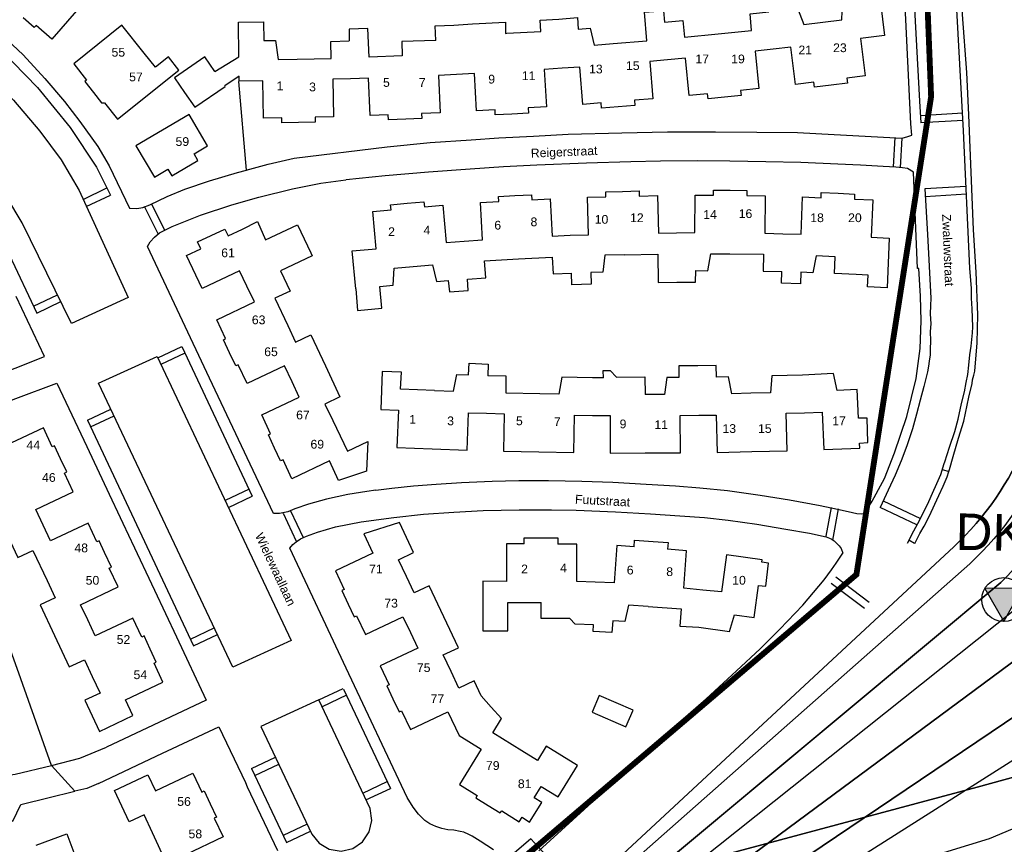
# Model space of a CAD drawing. Extents: x 158343 to 162498, y 431347 to 434500.
# Tile 39 of 220: x 159072 to 159240, y 433719 to 433860. Entities that reach past the tile are written whole.
import ezdxf

# ---------------------------------------------------------------- set-up
doc = ezdxf.new("R2010")
doc.units = 0
doc.header["$LTSCALE"] = 10
doc.header["$MEASUREMENT"] = 0
for name, color, linetype in [('44_plafonds', 8, 'CONTINUOUS'), ('47_binneninrichting', 8, 'CONTINUOUS'), ('bestaand 006m', 8, 'CONTINUOUS'), ('bestaand 007m', 8, 'CONTINUOUS'), ('bestaand 008m', 8, 'CONTINUOUS'), ('bestaand 009m', 8, 'CONTINUOUS'), ('bestaand 010m', 8, 'CONTINUOUS'), ('bestaand 011m', 8, 'CONTINUOUS'), ('bestaand 012m', 8, 'CONTINUOUS'), ('HUISNUM', 7, 'CONTINUOUS'), ('nieuw006m', 8, 'CONTINUOUS'), ('nieuw007m', 8, 'CONTINUOUS'), ('nieuw008m', 8, 'CONTINUOUS'), ('nieuw009m', 8, 'CONTINUOUS'), ('nieuw010m', 8, 'CONTINUOUS'), ('nieuw011m', 8, 'CONTINUOUS'), ('nieuw012m', 8, 'CONTINUOUS'), ('SONDERING-2', 7, 'CONTINUOUS'), ('STRNM', 7, 'CONTINUOUS')]:
    doc.layers.add(name, color=color, linetype=linetype)
doc.layers.add('MEET', color=6, linetype='CONTINUOUS', plot=False)
doc.styles.add('Style-STANDARD', font='arial.ttf')
doc.styles.add('TXT_Copier', font='arial.ttf')

# ---------------------------------------------------------------- blocks, each defined once
blk = doc.blocks.new('SON-2')
at = {"layer": 'SONDERING-2', "transparency": 33554687}
h = blk.add_hatch(color=256, dxfattribs=at)
h.dxf.hatch_style = 1
h.paths.add_polyline_path([(0.004, -1.5), (1.287, 0.77), (-1.292, 0.763)])
at = {"layer": 'SONDERING-2'}
blk.add_lwpolyline([(0.004, -1.5), (1.287, 0.77), (-1.292, 0.763), (0.004, -1.5)], dxfattribs=at)
blk.add_circle((0, 0), 1.5, dxfattribs=at)
at = {"layer": 'SONDERING-2', "style": 'TXT_Copier'}
blk.add_attdef('BNO', (-1.135, 2.408), '', height=2.5, rotation=359.03579, dxfattribs=at)

msp = doc.modelspace()

# ---------------------------------------------------------------- linework, layer by layer
at = {"layer": '44_plafonds', "flags": 128}
for points in [[(159079.38, 433868.9), (159083.95, 433864.9), (159077.01, 433856.93), (159074.32, 433859.26), (159074.02, 433858.95), (159072.13, 433860.61)], [(159209.05, 433859.85), (159212.28, 433860.26), (159212.42, 433863.19), (159214.34, 433863.42), (159214.08, 433865.44), (159218.54, 433865.98), (159219.58, 433857.55), (159215.45, 433857.03), (159216.25, 433850.67), (159213.16, 433850.28), (159213.26, 433849.42), (159210.46, 433849.07)], [(159173.15, 433856.2), (159178.92, 433856.66), (159178.5, 433861.55), (159181.74, 433861.81), (159181.92, 433859.83)], [(159191.08, 433857.83), (159196.84, 433858.41), (159196.56, 433861.29), (159199.77, 433861.61)], [(159202.97, 433862.01), (159204.68, 433862.23), (159205.77, 433859.44)], [(159109.05, 433853.93), (159108.96, 433859.84), (159113.26, 433859.91), (159113.34, 433856.71), (159115.29, 433856.72), (159115.79, 433853.47), (159119.05, 433853.53)], [(159149.07, 433859.53), (159154.67, 433859.86), (159154.72, 433857.93), (159154.95, 433857.94)], [(159160.73, 433858.22), (159160.61, 433860.2), (159163.81, 433860.38)], [(159163.81, 433860.38), (159167, 433860.65), (159167.16, 433858.64), (159169.21, 433858.79), (159169.85, 433855.93), (159173.15, 433856.2)], [(159181.92, 433859.83), (159185.08, 433860.14), (159185.37, 433857.26), (159191.08, 433857.83)], [(159205.77, 433859.44), (159209.05, 433859.85)], [(159092.82, 433854.54), (159089.03, 433859.3), (159080.76, 433852.72), (159082.97, 433849.92), (159082.65, 433849.66), (159084.14, 433847.78)], [(159137.01, 433854.08), (159131.35, 433853.86), (159131.14, 433858.76), (159127.9, 433858.62), (159127.95, 433856.62)], [(159142.77, 433856.72), (159142.67, 433859.2), (159145.87, 433859.32)], [(159145.87, 433859.32), (159149.07, 433859.53)], [(159154.95, 433857.94), (159160.73, 433858.22)], [(159119.05, 433853.53), (159124.84, 433853.64), (159124.77, 433856.54), (159127.95, 433856.62)], [(159142.77, 433856.72), (159136.96, 433856.54), (159137.01, 433854.08)], [(159200.51, 433855.2), (159197.44, 433854.86), (159198.08, 433848.48), (159194.95, 433848.17), (159195.04, 433847.3), (159192.2, 433847.02)], [(159210.46, 433849.07), (159207.6, 433848.71), (159207.49, 433849.58), (159204.37, 433849.19), (159203.57, 433855.54), (159200.51, 433855.2)], [(159084.14, 433847.78), (159085.52, 433846.04), (159086.05, 433846.04), (159088.27, 433843.26), (159098.79, 433851.62), (159096.99, 433853.88), (159094.76, 433852.11), (159092.82, 433854.54)], [(159104.95, 433851.37), (159103.22, 433853.9), (159098.02, 433850.34), (159099.76, 433847.81)], [(159104.95, 433851.37), (159109.05, 433853.93)], [(159182.45, 433853.38), (159179.38, 433853.1), (159179.9, 433846.72), (159176.76, 433846.47), (159176.83, 433845.6), (159174.01, 433845.37)], [(159192.2, 433847.02), (159189.37, 433846.73), (159189.28, 433847.6), (159186.16, 433847.28), (159185.51, 433853.66), (159182.45, 433853.38)], [(159164.39, 433851.94), (159161.34, 433851.74), (159161.72, 433845.35), (159158.59, 433845.17), (159158.64, 433844.29), (159155.76, 433844.12)], [(159174.01, 433845.37), (159171.12, 433845.14), (159171.05, 433846.01), (159167.96, 433845.76), (159167.44, 433852.14), (159164.39, 433851.94)], [(159109.11, 433850.6), (159106.62, 433848.94)], [(159119.26, 433842.67), (159116.41, 433842.61), (159116.39, 433843.48), (159113.27, 433843.42), (159113.13, 433849.82), (159109.12, 433849.74), (159109.11, 433850.6)], [(159128.15, 433850.16), (159125.12, 433850.06), (159125.26, 433843.66), (159122.11, 433843.6), (159122.12, 433842.73), (159119.26, 433842.67)], [(159137.64, 433843.22), (159134.65, 433843.11), (159134.62, 433843.98), (159131.51, 433843.86), (159131.25, 433850.26), (159128.15, 433850.16)], [(159146.29, 433850.88), (159143.24, 433850.72), (159143.49, 433844.32), (159140.34, 433844.2), (159140.37, 433843.33), (159137.64, 433843.22)], [(159155.76, 433844.12), (159152.95, 433843.96), (159152.9, 433844.84), (159149.74, 433844.65), (159149.36, 433851.04), (159146.29, 433850.88)], [(159099.76, 433847.81), (159101.48, 433845.29), (159106.68, 433848.85), (159106.62, 433848.94)], [(159103.69, 433838.69), (159100.52, 433844.05), (159091.42, 433838.68), (159094.59, 433833.32), (159096.9, 433834.68), (159097.58, 433833.54), (159102.03, 433836.18), (159101.36, 433837.32), (159103.69, 433838.69)], [(159184, 433823.78), (159187.11, 433823.82), (159187.15, 433830.23), (159190.3, 433830.2), (159190.31, 433831.08), (159193.14, 433831.06)], [(159147.63, 433822.35), (159150.75, 433822.56), (159150.39, 433828.96), (159153.53, 433829.13), (159153.48, 433829.99), (159156.29, 433830.15)], [(159156.29, 433830.15), (159159.17, 433830.31), (159159.22, 433829.45), (159162.32, 433829.62), (159162.68, 433823.23), (159165.79, 433823.35)], [(159165.79, 433823.35), (159168.9, 433823.46), (159168.74, 433829.86), (159171.88, 433829.94), (159171.86, 433830.81), (159174.71, 433830.88)], [(159174.71, 433830.88), (159177.57, 433830.94), (159177.59, 433830.07), (159180.73, 433830.15), (159180.88, 433823.74), (159184, 433823.78)], [(159193.14, 433831.06), (159196.01, 433831.04), (159196, 433830.16), (159199.14, 433830.13), (159199.09, 433823.73), (159202.2, 433823.62)], [(159202.2, 433823.62), (159205.3, 433823.53), (159205.57, 433829.92), (159208.73, 433829.78), (159208.77, 433830.66), (159211.64, 433830.54)], [(159211.64, 433830.54), (159214.47, 433830.41), (159214.43, 433829.53), (159217.59, 433829.4), (159217.29, 433823.01), (159220.38, 433822.88), (159220.02, 433814.38), (159216.7, 433814.52), (159216.8, 433816.51), (159214.76, 433816.63)], [(159129.05, 433814.21), (159128.44, 433820.69), (159132.57, 433821.06), (159131.99, 433827.44), (159135.11, 433827.72), (159135.03, 433828.59), (159137.88, 433828.84)], [(159137.88, 433828.84), (159140.73, 433829.1), (159140.81, 433828.23), (159143.94, 433828.51), (159144.51, 433822.13), (159147.63, 433822.35)], [(159110.43, 433814.62), (159109.17, 433817.29), (159102.74, 433814.25), (159100.09, 433819.87), (159102.52, 433821.02), (159101.97, 433822.23), (159106.65, 433824.43), (159107.21, 433823.24), (159109.64, 433824.39)], [(159109.64, 433824.39), (159112.22, 433825.71), (159113.61, 433822.56)], [(159113.61, 433822.56), (159119.1, 433825.14), (159121.35, 433820.33)], [(159121.35, 433820.33), (159121.58, 433819.85), (159116.17, 433817.29), (159117.8, 433813.81), (159115.21, 433812.6), (159117.4, 433807.93)], [(159148.16, 433815.87), (159151.32, 433816.09), (159151.12, 433818.99), (159156.91, 433819.31)], [(159156.91, 433819.31), (159162.71, 433819.64), (159162.85, 433816.74), (159166, 433816.88)], [(159174.99, 433820.01), (159171.73, 433819.93), (159171.35, 433817.04), (159169.29, 433816.97), (159169.34, 433814.97), (159166.08, 433814.89), (159166, 433816.88)], [(159174.99, 433820.01), (159180.75, 433820.15), (159180.84, 433815.25), (159184.05, 433815.33)], [(159184.05, 433815.33), (159187.24, 433815.33), (159187.28, 433817.31), (159189.33, 433817.29), (159189.84, 433820.2), (159193.11, 433820.17)], [(159193.11, 433820.17), (159198.85, 433820.11), (159198.8, 433817.23), (159201.98, 433817.16)], [(159211.13, 433819.68), (159207.9, 433819.82), (159207.32, 433816.93), (159205.28, 433817.04), (159205.18, 433815.05), (159201.94, 433815.17), (159201.98, 433817.16)], [(159214.76, 433816.63), (159211.02, 433816.81), (159211.13, 433819.68)], [(159133.17, 433814.59), (159135.46, 433814.81), (159135.64, 433817.72), (159138.89, 433818.02)], [(159138.89, 433818.02), (159142.17, 433818.32), (159142.87, 433815.44), (159144.9, 433815.64), (159145.08, 433813.65), (159148.3, 433813.91), (159148.16, 433815.87)], [(159107.46, 433803.25), (159106.41, 433805.48), (159106.78, 433805.66), (159105.28, 433808.89), (159111.7, 433811.94), (159110.43, 433814.62)], [(159129.05, 433814.21), (159129.37, 433810.47), (159133.54, 433810.86), (159133.17, 433814.59)], [(159117.4, 433807.93), (159118.74, 433805.08), (159121.35, 433806.31), (159123.86, 433801)], [(159118.15, 433798.28), (159116.88, 433800.99), (159110.44, 433797.97), (159108.91, 433801.19), (159108.52, 433801.01), (159107.46, 433803.25)], [(159123.86, 433801), (159126.35, 433795.72), (159123.75, 433794.47), (159125.11, 433791.63)], [(159142.54, 433796.79), (159145.79, 433796.65), (159146.35, 433799.53), (159148.38, 433799.45), (159148.46, 433801.46), (159151.72, 433801.32), (159151.67, 433799.31)], [(159187.62, 433801.01), (159184.4, 433801.01), (159184.4, 433799.02), (159182.34, 433799.01), (159181.89, 433796.11), (159178.59, 433796.09)], [(159196.72, 433796.31), (159193.42, 433796.24), (159192.9, 433799.14), (159190.83, 433799.08), (159190.78, 433801.08), (159187.62, 433801.01)], [(159142.54, 433796.79), (159136.73, 433797.03), (159136.86, 433799.9), (159133.57, 433800.02), (159133.34, 433793.52), (159136.36, 433793.44), (159136.11, 433787.04), (159142.14, 433786.81)], [(159160.55, 433796.24), (159154.79, 433796.34), (159154.83, 433799.24), (159151.67, 433799.31)], [(159169.61, 433798.95), (159164.32, 433799.08), (159163.82, 433796.18), (159160.55, 433796.24)], [(159171.47, 433798.96), (159171.4, 433800.23), (159172.62, 433800.21), (159173.71, 433799.05), (159178.55, 433799.14), (159178.59, 433796.09)], [(159205.57, 433799.43), (159200.29, 433799.31), (159200.04, 433796.39), (159196.72, 433796.31)], [(159215.11, 433792.03), (159214.88, 433796.95), (159211.47, 433796.79), (159210.87, 433799.67), (159205.57, 433799.43)], [(159115.17, 433786.91), (159114.09, 433789.2), (159114.47, 433789.37), (159112.96, 433792.61), (159119.39, 433795.63), (159118.15, 433798.28)], [(159171.47, 433798.96), (159169.61, 433798.95)], [(159142.14, 433786.81), (159148.11, 433786.58), (159148.35, 433792.98), (159151.42, 433792.88)], [(159151.42, 433792.88), (159154.48, 433792.78), (159154.37, 433786.38), (159160.38, 433786.27)], [(159160.38, 433786.27), (159166.38, 433786.16), (159166.49, 433792.56), (159169.6, 433792.53)], [(159169.6, 433792.53), (159172.62, 433792.49), (159172.64, 433786.08), (159178.58, 433786.1)], [(159178.58, 433786.1), (159184.64, 433786.12), (159184.62, 433792.52), (159187.77, 433792.55)], [(159187.77, 433792.55), (159190.76, 433792.58), (159190.92, 433786.17), (159196.88, 433786.33)], [(159196.88, 433786.33), (159202.92, 433786.48), (159202.75, 433792.88), (159205.91, 433792.98)], [(159205.91, 433792.98), (159208.93, 433793.08), (159209.2, 433786.68), (159215.35, 433786.94), (159215.31, 433787.78)], [(159125.11, 433791.63), (159127.63, 433786.38), (159131.15, 433788.06), (159130.92, 433782.96), (159126.12, 433781.4), (159124.55, 433784.72), (159118.13, 433781.69), (159116.6, 433784.92), (159116.19, 433784.73), (159115.17, 433786.91)], [(159215.31, 433787.78), (159216.73, 433787.86), (159216.61, 433792.04), (159215.11, 433792.03)], [(159078.52, 433785.07), (159077.46, 433787.33), (159077.07, 433787.15), (159075.57, 433790.37), (159069.12, 433787.36), (159067.8, 433790.18), (159065.12, 433789.29)], [(159075.51, 433773.76), (159074.26, 433776.41), (159080.69, 433779.44), (159079.17, 433782.66), (159079.56, 433782.84), (159078.52, 433785.07)], [(159086.05, 433769.04), (159085.11, 433771.04), (159084.72, 433770.86), (159083.21, 433774.08), (159076.78, 433771.06), (159075.51, 433773.76)], [(159137.72, 433764.92), (159136.36, 433767.81), (159138.94, 433769.04), (159136.52, 433774.21), (159130.44, 433772.26), (159132, 433768.96), (159125.57, 433765.93), (159127.07, 433762.7), (159126.69, 433762.52), (159127.78, 433760.2)], [(159069.89, 433771.01), (159071.21, 433768.21), (159073.79, 433769.42), (159076.21, 433764.26)], [(159157.87, 433770.51), (159154.89, 433770.51), (159154.89, 433764.11), (159150.84, 433764.13), (159150.8, 433755.62), (159155.08, 433755.65), (159155.09, 433760.52), (159160.81, 433760.51)], [(159157.87, 433770.51), (159157.91, 433771.56), (159161.03, 433771.56)], [(159161.03, 433771.56), (159163.65, 433771.57), (159163.65, 433770.49)], [(159170.07, 433763.96), (159166.89, 433764.08), (159166.9, 433770.48), (159163.65, 433770.49)], [(159176.7, 433770.02), (159176.81, 433771.16), (159179.95, 433770.94)], [(159179.95, 433770.94), (159182.54, 433770.76), (159182.44, 433769.6)], [(159083.16, 433757.53), (159081.93, 433760.12), (159088.36, 433763.16), (159086.83, 433766.38), (159087.23, 433766.56), (159086.05, 433769.04)], [(159176.7, 433770.02), (159173.74, 433770.23), (159173.28, 433763.84), (159170.07, 433763.96)], [(159188.5, 433762.63), (159185.24, 433762.97), (159185.7, 433769.36), (159182.44, 433769.6)], [(159198.56, 433767.37), (159198.62, 433767.81), (159192.53, 433768.65), (159191.66, 433762.3), (159188.5, 433762.63)], [(159198.02, 433763.41), (159199.25, 433763.29), (159199.75, 433767.25), (159198.56, 433767.37)], [(159076.21, 433764.26), (159077.61, 433761.28), (159075.03, 433760.07), (159077.48, 433754.84)], [(159144.14, 433758.02), (159141.63, 433763.34), (159139.05, 433762.12), (159137.72, 433764.92)], [(159187.82, 433756.26), (159193.06, 433755.55), (159193.9, 433758.37), (159197.27, 433757.91), (159198.02, 433763.41)], [(159169.75, 433756.68), (159166.65, 433756.77), (159165.69, 433757.77), (159160.82, 433757.78), (159160.81, 433760.51)], [(159127.78, 433760.2), (159128.79, 433758.04), (159129.18, 433758.22), (159130.71, 433755), (159137.13, 433758.04), (159138.42, 433755.33)], [(159179.13, 433759.8), (159175.77, 433760.05), (159175.11, 433757.25), (159173.05, 433757.37), (159172.91, 433755.35), (159169.7, 433755.54), (159169.75, 433756.68)], [(159179.13, 433759.8), (159184.76, 433759.39), (159184.54, 433756.46), (159187.82, 433756.26)], [(159093.86, 433752.5), (159092.8, 433754.76), (159092.41, 433754.57), (159090.89, 433757.8), (159084.46, 433754.77), (159083.16, 433757.53)], [(159145.38, 433748.7), (159144.04, 433751.53), (159146.62, 433752.75), (159144.14, 433758.02)], [(159138.42, 433755.33), (159139.67, 433752.69), (159133.25, 433749.65), (159134.75, 433746.41), (159134.37, 433746.24), (159135.41, 433744.03)], [(159077.48, 433754.84), (159080, 433749.48), (159082.59, 433750.69), (159083.95, 433747.81)], [(159083.95, 433747.81), (159085.27, 433744.98), (159082.69, 433743.76), (159085.19, 433738.42), (159090.89, 433741.13), (159089.61, 433743.84), (159096.03, 433746.87), (159094.52, 433750.09), (159094.9, 433750.28), (159093.86, 433752.5)], [(159152.26, 433742.58), (159150.51, 433744.53), (159149.31, 433747.06), (159146.72, 433745.84), (159145.38, 433748.7)], [(159135.41, 433744.03), (159136.48, 433741.77), (159136.88, 433741.96), (159138.41, 433738.73), (159144.84, 433741.76), (159146.74, 433737.74)], [(159170.75, 433744.57), (159169.52, 433741.73), (159175.3, 433739.23), (159176.53, 433742.08), (159170.75, 433744.57)], [(159157.47, 433735.12), (159152.51, 433738.2), (159154.02, 433740.62), (159152.26, 433742.58)], [(159146.74, 433737.74), (159146.75, 433737.72), (159150.54, 433735.37), (159146.79, 433729.33), (159149.82, 433727.45), (159149.59, 433727.08), (159151.75, 433725.75)], [(159151.75, 433725.75), (159153.8, 433724.48), (159154.04, 433724.84), (159157.04, 433722.96), (159157.52, 433723.72), (159158.83, 433722.91), (159160.9, 433726.26), (159159.58, 433727.07), (159160.78, 433729.01), (159163.71, 433727.2), (159167.03, 433732.57), (159161.65, 433735.88), (159160.16, 433733.46), (159157.47, 433735.12)], [(159094.27, 433721.07), (159092.85, 433724.14), (159090.26, 433722.94), (159087.76, 433728.29), (159093.47, 433730.97), (159094.74, 433728.26), (159101.17, 433731.28), (159102.68, 433728.05), (159103.08, 433728.24), (159104.12, 433726.02)], [(159104.12, 433726.02), (159105.19, 433723.76), (159104.8, 433723.58), (159106.33, 433720.36), (159099.91, 433717.32), (159100.83, 433713.79)], [(159074.31, 433718.93), (159079.58, 433720.9), (159082.64, 433712.68), (159077.37, 433710.73)], [(159094.82, 433712.06), (159094.17, 433714.53), (159096.61, 433716), (159094.27, 433721.07)]]:
    msp.add_lwpolyline(points, dxfattribs=at)
at = {"layer": '47_binneninrichting', "flags": 128}
for points in [[(159229.83, 433784.27), (159229.93, 433784.55), (159230.74, 433787.1), (159231.61, 433789.74), (159232.18, 433791.87), (159232.78, 433794.54), (159233.29, 433796.58), (159233.56, 433798.14), (159233.83, 433799.55), (159234.04, 433801.11), (159234.19, 433802.88), (159234.4, 433804.35), (159234.55, 433805.49), (159234.67, 433806.66), (159234.73, 433807.71), (159234.64, 433809.24), (159234.58, 433810.74), (159234.49, 433812.57), (159234.46, 433814.22), (159234.22, 433817.73), (159233.14, 433841.22), (159228.58, 433923.3), (159226.18, 433964.43)], [(159222.85, 433900.38), (159222.91, 433899.75), (159222.97, 433898.85), (159223.9, 433876.89), (159225.58, 433846.29), (159225.8, 433842.59)], [(159233.68, 433851.24), (159232.93, 433861.14), (159231.11, 433895.18)], [(159224.12, 433842.44), (159221.71, 433892.44)], [(159042.49, 433870.74), (159048.27, 433868.44), (159054.64, 433865.23), (159061.64, 433860.43), (159068.3, 433855.1), (159074.55, 433848.64), (159080.13, 433841.8), (159084.67, 433835), (159087.04, 433830.21)], [(159090.09, 433812.72), (159080.39, 433808.27), (159071.96, 433825.48), (159069.31, 433829.91), (159065.92, 433834.54), (159062.46, 433838.48), (159058.33, 433842.6), (159054.18, 433846.27), (159049.28, 433849.75), (159044.92, 433852.19), (159040.14, 433854.56), (159034.82, 433856.96), (159038.67, 433867.33), (159043.8, 433865.45), (159049.17, 433863.14), (159054.66, 433859.9), (159060.15, 433855.96), (159066.15, 433851), (159070.46, 433846.5), (159074.97, 433841.18), (159078.62, 433836.26), (159081.67, 433831.04), (159090.09, 433812.72)], [(159064.44, 433860.81), (159068.51, 433857.59), (159072.12, 433854.24), (159075.83, 433850.17), (159079.17, 433846.27), (159081.83, 433842.86), (159084.87, 433838.55), (159086.81, 433835.25), (159090.31, 433827.99), (159091.57, 433827.94), (159092.59, 433828.14), (159093.79, 433828.59), (159096.76, 433830), (159099.8, 433831.23), (159104.01, 433832.69), (159108.82, 433834.11), (159110.32, 433834.52)], [(159036.24, 433851.42), (159039.99, 433849.68), (159046.2, 433846.4), (159051.27, 433842.85), (159057.46, 433837.21), (159062.04, 433832.25), (159065.83, 433827.11), (159069.7, 433820.07), (159074.45, 433810)], [(159108.96, 433849.71), (159110.28, 433834.52), (159114.07, 433835.53), (159118.51, 433836.56), (159134.43, 433838.49), (159141.81, 433839.22), (159148.83, 433839.72), (159153.57, 433840.05), (159159.51, 433840.35), (159165.43, 433840.66), (159174.62, 433840.91), (159182.42, 433841.04), (159190.67, 433841.09), (159197.74, 433841.02), (159204.7, 433840.96), (159210.96, 433840.6), (159222.63, 433840.01), (159223.6, 433840.28), (159224.25, 433840.5), (159224.12, 433842.44)], [(159234.85, 433824.3), (159234, 433844), (159233.68, 433851.24)], [(159225.72, 433843.89), (159233, 433844.32)], [(159233.06, 433843.02), (159225.8, 433842.59)], [(159221.37, 433840.07), (159221.07, 433835.05)], [(159222.33, 433834.98), (159222.63, 433840.01)], [(159225.26, 433817.66), (159224.58, 433834.19), (159223.55, 433834.77), (159222.65, 433834.9), (159221.53, 433835.03), (159219.38, 433835.15), (159215.47, 433835.38), (159211.62, 433835.56), (159205.29, 433835.81), (159199.27, 433835.95), (159193.09, 433836.04), (159187.6, 433836.09), (159181.21, 433836.03), (159176.16, 433835.91), (159168.58, 433835.72), (159160.08, 433835.37), (159154.36, 433835.07), (159148.67, 433834.68), (159141.53, 433834.16), (159134.09, 433833.51), (159127.4, 433832.87)], [(159132.5, 433779.74), (159130.94, 433779.51), (159127.72, 433778.98), (159124.03, 433778.21), (159120.99, 433777.31), (159118.64, 433776.5), (159117.41, 433776.01), (159116.01, 433775.73), (159114.95, 433775.71), (159104.02, 433798.9), (159093.38, 433821.42), (159093.88, 433822.26), (159094.57, 433823.04), (159095.46, 433823.75), (159097.64, 433824.85), (159102.46, 433826.83), (159107.85, 433828.56), (159112.46, 433829.88), (159118.23, 433831.32), (159123.07, 433832.26), (159127.36, 433832.87)], [(159082.38, 433829.49), (159086.41, 433831.49)], [(159226.47, 433831.31), (159226.93, 433823.52), (159227.5, 433812.57), (159227.47, 433811.31), (159227.41, 433809.9), (159227.5, 433808.22), (159227.41, 433806.87), (159227.47, 433805.31), (159227.38, 433803.84), (159227.38, 433802.89), (159227.26, 433801.8), (159227.11, 433800.95), (159226.93, 433800), (159226.3, 433797.45), (159225.7, 433795.14), (159225.04, 433792.71), (159224.38, 433790.25), (159223.42, 433787.34), (159222.46, 433784.76), (159221.44, 433782.3), (159220.21, 433779.75), (159218.83, 433776.74)], [(159233.58, 433831.73), (159226.47, 433831.31)], [(159082.92, 433828.31), (159087.04, 433830.21)], [(159226.55, 433830.02), (159233.64, 433830.44)], [(159095.2, 433823.62), (159092.86, 433828.26)], [(159094.08, 433828.7), (159096.35, 433824.2)], [(159235.56, 433809.75), (159235.28, 433817.03), (159234.85, 433824.3)], [(159219.25, 433781.1), (159219.57, 433781.74), (159221.31, 433786.12), (159223.43, 433792.31), (159225.01, 433798.82), (159225.69, 433803.95), (159225.88, 433808.71), (159225.76, 433812.93), (159225.49, 433817.69), (159225.26, 433817.66)], [(159045.85, 433792.98), (159050.76, 433794.02), (159055.94, 433795.3), (159060.04, 433796.67), (159070.73, 433800.62), (159075.78, 433802.6), (159070.91, 433812.89)], [(159073.86, 433811.24), (159077.99, 433813.18)], [(159074.45, 433810), (159078.56, 433812.01)], [(159235.03, 433800.1), (159235.46, 433804.92), (159235.56, 433809.75)], [(159095.14, 433802.4), (159099.25, 433804.34)], [(159099.25, 433804.34), (159111.34, 433778.72)], [(159118.01, 433753.99), (159108.03, 433749.41), (159085.01, 433798.07), (159095.05, 433802.59), (159118.01, 433753.99)], [(159099.8, 433803.16), (159095.7, 433801.22)], [(159230.73, 433783.28), (159231.37, 433785.51), (159232.24, 433788.6), (159233.17, 433791.51), (159234.04, 433795.62), (159234.58, 433797.96), (159234.64, 433798.59), (159234.89, 433799.42), (159235.03, 433800.1)], [(159053.53, 433789.13), (159056.74, 433790.3), (159061.25, 433791.85), (159066.45, 433793.73), (159070.87, 433795.39), (159077.9, 433798.03), (159082.99, 433787.21)], [(159083.11, 433791.71), (159087.12, 433793.6)], [(159083.66, 433790.54), (159087.67, 433792.43)], [(159083.11, 433791.71), (159101.3, 433753.05)], [(159082.99, 433787.21), (159086.84, 433779.03)], [(159223.51, 433770.63), (159224.62, 433772.79), (159225.28, 433774.02), (159226.27, 433775.88), (159227.17, 433777.77), (159227.8, 433779.21), (159228.55, 433780.89), (159229.21, 433782.42), (159229.83, 433784.27)], [(159225.66, 433772.28), (159226.36, 433773.57), (159227.3, 433775.35), (159228.23, 433777.3), (159228.88, 433778.79), (159229.61, 433780.41), (159230.29, 433782), (159230.6, 433782.92)], [(159229.51, 433783.29), (159230.62, 433782.9), (159230.73, 433783.28)], [(159132.5, 433779.74), (159135.23, 433780.04), (159138.94, 433780.44), (159142.84, 433780.75), (159147.16, 433781.03), (159152.43, 433781.25), (159157, 433781.39), (159162.06, 433781.38), (159167.78, 433781.29), (159173.05, 433781.09), (159178.78, 433780.76), (159183.8, 433780.44), (159187.99, 433780.12), (159192.73, 433779.65), (159198.31, 433778.89), (159203.32, 433778.05), (159208.6, 433777.08), (159211.53, 433776.45), (159213.35, 433776.07), (159214.84, 433775.75), (159215.59, 433775.68), (159216.14, 433775.71), (159217.45, 433777.82), (159219.25, 433781.1)], [(159224.77, 433770.61), (159225.66, 433772.28), (159226.36, 433773.57), (159227.3, 433775.35), (159228.23, 433777.3), (159228.88, 433778.79), (159229.61, 433780.41), (159230.29, 433782)], [(159086.84, 433779.03), (159090.61, 433771.03), (159090.66, 433770.91)], [(159110.78, 433779.89), (159106.69, 433777.96)], [(159107.24, 433776.78), (159111.34, 433778.72)], [(159219.37, 433777.91), (159225.75, 433774.9)], [(159118.93, 433770.95), (159116.66, 433775.73)], [(159152.65, 433718.15), (159150.33, 433719.66), (159149, 433720.51), (159148.4, 433720.79), (159147.54, 433721.17), (159146.95, 433721.29), (159145.86, 433721.51), (159144.8, 433721.6), (159143.78, 433721.79), (159142.75, 433722.12), (159141.76, 433722.59), (159140.88, 433723.18), (159139.77, 433724.24), (159138.88, 433725.46), (159137.86, 433727.13), (159127.43, 433749.28), (159117.76, 433769.8), (159118.3, 433770.4), (159118.85, 433770.9), (159119.57, 433771.4), (159120.64, 433771.87), (159122.5, 433772.54), (159125.58, 433773.42), (159129.98, 433774.3), (159135.58, 433775.07), (159140.63, 433775.6), (159145.85, 433775.98), (159150.86, 433776.24)], [(159117.88, 433776.17), (159120.05, 433771.61)], [(159150.86, 433776.24), (159157.05, 433776.33), (159162.58, 433776.38), (159166.78, 433776.32), (159173.54, 433776.03), (159179.53, 433775.68), (159184.52, 433775.35), (159188.75, 433775.04), (159192.8, 433774.59), (159197.75, 433773.9), (159202.69, 433773.07), (159206.75, 433772.34), (159209.58, 433771.75), (159210.45, 433771.39), (159210.98, 433771.04), (159211.82, 433770.22), (159212.14, 433769.73), (159212.46, 433768.93)], [(159210.44, 433776.74), (159209.55, 433771.83)], [(159210.76, 433771.19), (159211.72, 433776.51)], [(159225.12, 433773.77), (159218.83, 433776.74)], [(159090.66, 433770.91), (159094.57, 433762.62)], [(159224.71, 433770.57), (159223.78, 433771.14)], [(159209.27, 433764.35), (159210.51, 433766.06), (159211.34, 433767.21), (159212.46, 433768.93)], [(159183.35, 433739.02), (159189.05, 433744.01), (159194.23, 433748.79), (159198.28, 433752.58), (159201.66, 433755.91), (159205.61, 433760.05), (159209.27, 433764.35)], [(159210.48, 433763.79), (159216.19, 433759.5)], [(159216.99, 433760.52), (159211.23, 433764.85)], [(159094.57, 433762.62), (159098.35, 433754.62)], [(159071.7, 433747.43), (159067.28, 433759.78)], [(159100.74, 433754.24), (159104.84, 433756.17)], [(159098.35, 433754.62), (159103.46, 433743.77), (159094.39, 433739.48), (159086.4, 433735.73)], [(159101.3, 433753.05), (159105.39, 433754.99)], [(159076.98, 433732.6), (159071.7, 433747.43)], [(159122.76, 433743.83), (159126.92, 433745.75)], [(159126.96, 433745.68), (159135.03, 433728.67)], [(159131.5, 433725.21), (159122.76, 433743.83), (159112.83, 433739.25), (159121.51, 433720.86)], [(159127.46, 433744.62), (159123.31, 433742.65)], [(159085, 433729.5), (159095.98, 433734.68), (159105.62, 433739.21), (159110.16, 433729.67)], [(159183.45, 433739.05), (159170.09, 433726.85), (159160.38, 433717.97)], [(159076.98, 433732.6), (159081.8, 433733.84), (159086.4, 433735.73)], [(159111.22, 433732.06), (159115.31, 433733.99)], [(159019.57, 433725.01), (159020.91, 433726.85), (159023.93, 433724.62), (159026.15, 433727.6), (159029.15, 433725.33), (159031.45, 433728.32), (159034.46, 433726.03), (159036.82, 433729.11), (159039.79, 433726.74), (159042.09, 433729.61), (159045.05, 433727.25), (159047.43, 433730.22), (159050.32, 433727.82), (159052.74, 433730.75), (159055.6, 433728.3), (159058.01, 433731.12), (159060.86, 433728.64), (159063.34, 433731.51), (159064.83, 433730.33), (159070.74, 433731.08), (159076.98, 433732.6)], [(159076.98, 433732.6), (159080.95, 433728.17)], [(159111.22, 433732.06), (159117.19, 433719.41)], [(159111.78, 433730.89), (159115.87, 433732.82)], [(159085, 433729.5), (159083.03, 433728.68), (159080.95, 433728.17)], [(159110.16, 433729.67), (159110.49, 433728.96), (159115.64, 433718.03)], [(159130.25, 433727.86), (159134.46, 433729.87)], [(159130.8, 433726.69), (159135.03, 433728.67)], [(159020.89, 433711.22), (159024.08, 433709.3), (159026, 433712.52), (159029.28, 433710.59), (159031.16, 433713.87), (159034.52, 433711.93), (159036.36, 433715.24), (159039.59, 433713.44), (159041.38, 433716.72), (159044.68, 433714.95), (159046.48, 433718.14), (159049.79, 433716.48), (159051.54, 433719.83), (159054.89, 433718.1), (159056.55, 433721.43), (159059.95, 433719.75), (159061.59, 433723.09), (159064.89, 433721.69), (159066.5, 433724.89), (159070.35, 433723.06), (159071.71, 433725.89), (159080.95, 433728.17)], [(159121.51, 433720.86), (159122.77, 433719.27), (159124.53, 433718.24), (159126.54, 433717.94), (159128.53, 433718.38), (159130.21, 433719.53), (159131.35, 433721.21), (159131.8, 433723.19), (159131.5, 433725.21)], [(159120.73, 433722.52), (159116.63, 433720.59)], [(159117.19, 433719.41), (159121.29, 433721.34)]]:
    msp.add_lwpolyline(points, dxfattribs=at)
at = {"layer": 'bestaand 006m'}
for points in [[(159247.37, 433809.27, -0.222038), (159231.45, 433770.05), (159167.57, 433710.75), (159168.46, 433709.78), (159174.48, 433712.58), (159235.46, 433728.88), (159248.54, 433732.5)], [(159248.54, 433732.5), (159235.46, 433728.88), (159174.48, 433712.58), (159168.46, 433709.78), (159168.46, 433709.78), (159159.02, 433720.01), (159112.1, 433679.69), (159083.12, 433665.44), (159071.08, 433659.9), (159072.53, 433650.73), (159027.44, 433633.44), (159017.22, 433629.63), (158999.34, 433623.15), (158945.25, 433607.94, 0.353768), (158941.71, 433601.84), (158947.42, 433580.54), (158950.64, 433556), (158952.81, 433532.99, -0.420703), (158948.33, 433527.18), (158911.35, 433521.15), (158915.65, 433493.15), (158812.74, 433454.55)]]:
    msp.add_lwpolyline(points, format="xyb", dxfattribs=at)
at = {"layer": 'bestaand 007m'}
msp.add_lwpolyline([(158915.48, 433453.25), (158981.73, 433529.12), (159018.03, 433569.37), (159047.76, 433602.88), (159081.69, 433652.81), (159085.13, 433661.43), (159085.13, 433661.43), (159114.31, 433675.57), (159115.73, 433676.13), (159124.59, 433670.36), (159179.32, 433702.22), (159237.59, 433720.1), (159396.82, 433787.02)], dxfattribs=at)
at = {"layer": 'bestaand 008m'}
for points in [[(159257.35, 433809.78, -0.214466), (159239.51, 433763.92), (159128.75, 433671.55, 0.058368), (159123.15, 433665.64), (159115.11, 433654.88), (159115.67, 433654.54), (159125.48, 433660.65, -0.08662), (159181.6, 433697.3), (159239.37, 433712.23, 0.076026), (159401.99, 433784.45)], [(159181.6, 433697.3), (159239.37, 433712.23, 0.076026), (159401.99, 433784.45)]]:
    msp.add_lwpolyline(points, format="xyb", dxfattribs=at)
at = {"layer": 'bestaand 009m'}
msp.add_lwpolyline([(159241.88, 433759.25), (159130.91, 433670.86, 0.069541), (159124.09, 433663.98), (159102.46, 433636.25), (159102.86, 433636.01), (159127.94, 433657.15, -0.082445), (159183.27, 433693.7), (159240.49, 433708.21, 0.071052)], format="xyb", dxfattribs=at)
at = {"layer": 'bestaand 010m'}
msp.add_lwpolyline([(159248.83, 433755.71), (159133.3, 433670.16, 0.083653), (159124.89, 433662.13), (159096.42, 433627.01), (159097.04, 433626.63), (159129.89, 433654.37, -0.072531), (159184.4, 433691.23), (159240.41, 433705.17, 0.067542)], format="xyb", dxfattribs=at)
at = {"layer": 'bestaand 011m'}
msp.add_lwpolyline([(159261.86, 433754.53), (159134.23, 433668.37, 0.100932), (159126.77, 433661.72), (159091.07, 433617.41), (159131.95, 433651.43, -0.058415), (159185.54, 433688.83), (159241.56, 433702.44, 0.067536)], format="xyb", dxfattribs=at)
at = {"layer": 'bestaand 012m'}
msp.add_lwpolyline([(159285.69, 433761.41), (159138.98, 433668.47, 0.121256), (159126.06, 433657.84), (159097.83, 433620.01), (159133.59, 433649.1, -0.05566), (159186.67, 433686.3), (159242.64, 433699.85, 0.067796)], format="xyb", dxfattribs=at)
at = {"layer": 'MEET', "const_width": 1}
msp.add_lwpolyline([(159217.96, 434088.85), (159435.98, 434020.25), (159504.62, 433836.46), (159784.94, 433953.55), (159866.41, 433734.33), (159822.4, 433519.03), (159655.9, 433512.46), (159222.15, 433324.12), (159221.05, 433289.09), (159066.14, 433159.95), (158988.58, 433123), (158887.87, 433065.24), (158810.46, 433043.05), (158594.73, 433280.89), (158643.69, 433366.24), (158736.01, 433394.89), (158840.95, 433432.1), (158907.6, 433472.41), (158902.41, 433599.51), (159112.89, 433678.64), (159214.78, 433765.28), (159227.57, 433847.1)], close=True, dxfattribs=at)
at = {"layer": 'nieuw006m'}
msp.add_lwpolyline([(159161.71, 433717.12), (159167.57, 433710.75), (159231.45, 433770.05, 0.222056), (159247.37, 433809.27), (159242.66, 433900.64), (159292.26, 434035.48), (159431.5, 433984.26, 0.427413), (159442.57, 433989.11), (159451.95, 434017.94)], format="xyb", dxfattribs=at)
at = {"layer": 'nieuw007m', "flags": 128}
msp.add_lwpolyline([(159467.84, 434013.4), (159462.09, 433991.93), (159458.16, 433978.69, -0.259588), (159449.04, 433975.14), (159438.73, 433977.33), (159294.64, 434030.35), (159246.69, 433900.03), (159251.36, 433809.48, -0.222056), (159234.17, 433767.12), (159124.59, 433670.36), (159117.41, 433675.03)], format="xyb", dxfattribs=at)
at = {"layer": 'nieuw007m'}
msp.add_lwpolyline([(159251.36, 433809.48, -0.222056), (159234.17, 433767.12), (159124.59, 433670.36), (159179.32, 433702.22), (159237.59, 433720.1), (159396.82, 433787.02)], format="xyb", dxfattribs=at)
at = {"layer": 'nieuw008m', "flags": 128}
msp.add_lwpolyline([(158921.37, 433497.31), (158950.27, 433515.02, 0.336299), (158961.4, 433537.07), (158961.4, 433589.48), (158961.97, 433596.91, -0.419178), (158968.34, 433599.25), (159002.75, 433589.35, 0.344571), (159014.18, 433593.96), (159020.18, 433604.36), (159028.71, 433618.68, -0.137319), (159034.48, 433624.45), (159049.28, 433631.25, -0.016481), (159049.89, 433631.51), (159089.57, 433646.66), (159091.84, 433649.4), (159091.84, 433649.4), (159095.29, 433658.02), (159107.09, 433659.8), (159115.11, 433654.88), (159123.15, 433665.64, -0.058782), (159128.79, 433671.59), (159239.51, 433763.92, 0.214466), (159257.35, 433809.78)], format="xyb", dxfattribs=at)
at = {"layer": 'nieuw009m', "flags": 128}
msp.add_lwpolyline([(159241.88, 433759.25), (159130.91, 433670.86, 0.069541), (159124.09, 433663.98), (159102.45, 433636.24), (159094.52, 433641.1), (159077.79, 433634.98, 0.021101), (159076.99, 433634.7), (159041.45, 433620.41, 0.199604), (159029.21, 433611.04), (159016.23, 433589.89, -0.354353), (159001.83, 433582.66), (158979.04, 433587.93, 0.375189), (158969.39, 433583.47), (158968.8, 433578.41), (158965.73, 433535.12, -0.211446), (158955.95, 433512.21), (158923.21, 433484.93)], format="xyb", dxfattribs=at)
at = {"layer": 'nieuw010m', "flags": 128}
msp.add_lwpolyline([(158925.11, 433472.6), (158950.47, 433495.95), (158959.39, 433505.05, 0.153715), (158971.55, 433529.12), (158977.16, 433568.94), (158977.16, 433568.94, -0.437322), (158985.14, 433576.82, -0.107201), (158985.14, 433576.82), (158985.14, 433576.82), (159005.87, 433573.41, 0.342898), (159019.7, 433578.46), (159035.12, 433603.11, -0.183804), (159046.83, 433612.42), (159074.98, 433625.61, -0.02917), (159076.06, 433626.04), (159088.52, 433631.87), (159096.43, 433627.03), (159124.89, 433662.13, -0.083653), (159133.3, 433670.16), (159248.83, 433755.71, 0.307075)], format="xyb", dxfattribs=at)
at = {"layer": 'nieuw011m', "flags": 128}
msp.add_lwpolyline([(158891.68, 433409.35), (158901.68, 433419.38), (158906.55, 433424.58), (158914.14, 433432.66), (158920.1, 433438.97), (158925.84, 433445.88), (158926.09, 433446.18, 0.348725), (158926.33, 433454.88), (158924.04, 433457.92), (158928.75, 433463.1), (158966.25, 433500.19, 0.107121), (158983.96, 433554.88), (158983.96, 433554.88, -0.397259), (159001.23, 433568.61), (159012.17, 433568.61), (159021.89, 433569.13, 0.372637), (159028.34, 433575.69), (159036.41, 433592.49, -0.130637), (159046.78, 433601.33), (159082.96, 433622.38), (159091.07, 433617.41), (159126.77, 433661.72, -0.100932), (159134.23, 433668.37), (159261.86, 433754.53, 0.31524)], format="xyb", dxfattribs=at)
at = {"layer": 'nieuw012m', "flags": 128}
msp.add_lwpolyline([(159285.69, 433761.41), (159138.98, 433668.47, 0.121024), (159126.08, 433657.87), (159095.57, 433617), (159091.46, 433613.16), (159089.21, 433607.6), (159081.13, 433601.99), (159073.62, 433607.3), (159049.85, 433593.36, 0.188878), (159034.36, 433576.74), (159030.89, 433566.41, -0.346059), (159025.87, 433561.71), (159002.33, 433559.12, 0.397393), (158992.95, 433551.13), (158988.14, 433535.29), (158981.44, 433516.97), (158977.57, 433505.13), (158973.66, 433497.29), (158950.09, 433471.54), (158932.09, 433450.6)], format="xyb", dxfattribs=at)

# ---------------------------------------------------------------- block references
at = {"layer": 'SONDERING-2'}
ref = msp.add_blockref('SON-2', (159240, 433761), dxfattribs=dict(at, xscale=2.5, yscale=2.5, zscale=2.5))
ref.add_attrib('BNO', 'DKM104', (159231.72, 433769.51), dxfattribs={"height": 6.25, "rotation": 359.0358, "style": 'TXT_Copier'})

# ---------------------------------------------------------------- texts
at = {"layer": 'HUISNUM', "style": 'Style-STANDARD'}
for s, p in [('55', (159087.24, 433853.94)), ('21', (159204.85, 433854.33)), ('23', (159210.79, 433854.71)), ('15', (159175.32, 433851.65)), ('17', (159187.21, 433852.8)), ('19', (159193.34, 433852.8)), ('11', (159157.49, 433849.92)), ('13', (159169, 433851.07)), ('57', (159090.25, 433849.72)), ('1', (159115.51, 433848.2)), ('5', (159133.72, 433848.77)), ('7', (159139.86, 433848.77)), ('9', (159151.74, 433849.34)), ('3', (159121.07, 433848)), ('59', (159098.2, 433838.65)), ('16', (159194.62, 433826.31)), ('8', (159158.98, 433824.91)), ('10', (159169.97, 433825.33)), ('12', (159176.02, 433825.61)), ('14', (159188.56, 433826.17)), ('18', (159206.88, 433825.61)), ('20', (159213.36, 433825.61)), ('2', (159134.6, 433823.22)), ('4', (159140.66, 433823.5)), ('6', (159152.78, 433824.34)), ('61', (159106.02, 433819.61)), ('63', (159111.26, 433808.13)), ('65', (159113.38, 433802.67)), ('67', (159118.85, 433791.85)), ('1', (159138.22, 433791.1)), ('3', (159144.71, 433790.84)), ('5', (159156.49, 433790.84)), ('17', (159210.64, 433790.84)), ('7', (159162.98, 433790.71)), ('9', (159174.23, 433790.31)), ('11', (159180.19, 433790.18)), ('13', (159191.84, 433789.52)), ('15', (159197.93, 433789.52)), ('44', (159072.68, 433786.7)), ('69', (159121.3, 433786.84)), ('46', (159075.34, 433781.15)), ('48', (159080.88, 433769.09)), ('4', (159164.04, 433765.66)), ('71', (159131.34, 433765.48)), ('2', (159157.37, 433765.48)), ('6', (159175.46, 433765.3)), ('8', (159182.22, 433765.02)), ('50', (159082.81, 433763.54)), ('10', (159193.51, 433763.55)), ('73', (159133.94, 433759.63)), ('52', (159088.12, 433753.41)), ('54', (159091.01, 433747.38)), ('75', (159139.52, 433748.59)), ('77', (159141.86, 433743.26)), ('79', (159151.35, 433731.83)), ('81', (159156.81, 433728.71)), ('56', (159098.49, 433725.68))]:
    msp.add_text(s, height=1.5, dxfattribs=at).set_placement(p)
msp.add_text('58', height=1.5, rotation=0.0573, dxfattribs=at).set_placement((159100.42, 433720.13))
at = {"layer": 'STRNM', "style": 'Style-STANDARD'}
for s, rotation, p in [('Reigerstraat', 2.3502, (159159.06, 433836.65)), ('Zwaluwstraat', 272.3502, (159229.45, 433826.94)), ('Fuutstraat', 356.7311, (159166.56, 433777.45)), ('Wielewaallaan', 295.1554, (159111.76, 433771.97))]:
    msp.add_text(s, height=1.5, rotation=rotation, dxfattribs=at).set_placement(p)

doc.saveas('drawing.dxf')
